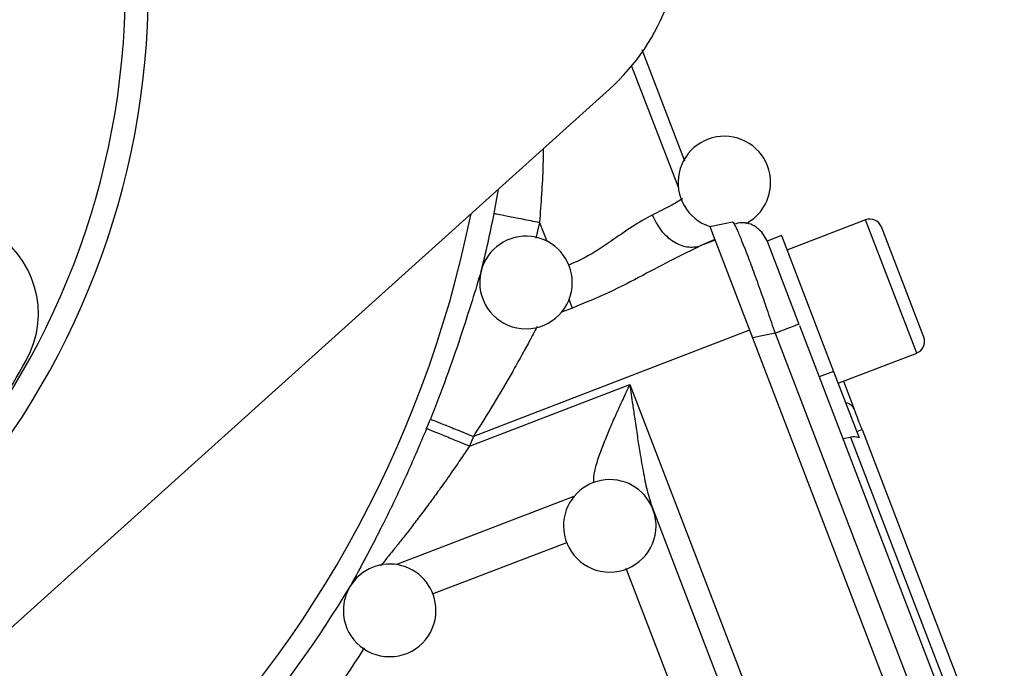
# Model space of a CAD drawing. Header units: inches. Extents: x 0.6 to 16.3, y 0.2 to 11.5.
# Tile 5 of 14: x 5.3 to 7, y 6.3 to 7.4. Entities that reach past the tile are written whole.
import ezdxf

# ---------------------------------------------------------------- set-up
doc = ezdxf.new("R2010")
doc.units = ezdxf.units.IN
doc.header["$MEASUREMENT"] = 0

msp = doc.modelspace()

# ---------------------------------------------------------------- linework, layer by layer
at = {"color": 7, "linetype": 'Continuous', "lineweight": 25}
for p, q in [((6.3467, 7.3196), (6.4205, 7.1273)), ((6.291, 7.2511), (5.1791, 6.2506)), ((6.464, 7.014), (6.5031, 7.0216)), ((6.464, 7.014), (6.5379, 6.8215)), ((6.7332, 7.0252), (6.5975, 6.9731)), ((6.8338, 6.8225), (6.7607, 7.013)), ((6.5537, 7.004), (6.5631, 6.9884)), ((6.5879, 6.998), (6.563, 6.9885)), ((6.5879, 6.998), (6.678, 6.7634)), ((6.4726, 6.9915), (6.4478, 6.9801)), ((6.4733, 6.9899), (6.4478, 6.9801)), ((6.563, 6.9885), (6.6181, 6.845)), ((6.6189, 6.8429), (6.973, 5.9204)), ((6.5329, 6.8345), (6.0556, 6.6512)), ((6.5329, 6.8345), (6.5366, 6.8249)), ((6.577, 6.8292), (6.5379, 6.8215)), ((6.577, 6.8292), (6.9327, 5.9026)), ((6.5379, 6.8215), (6.8985, 5.882)), ((6.6859, 6.7429), (6.8216, 6.7949)), ((6.678, 6.7634), (6.6531, 6.7538)), ((6.678, 6.7634), (6.7221, 6.6485)), ((6.0487, 6.6343), (6.3261, 6.7407)), ((6.3261, 6.7407), (6.681, 5.8163)), ((6.6952, 6.7464), (6.7137, 6.6984)), ((6.7179, 6.6596), (6.7272, 6.6632)), ((6.7272, 6.6632), (6.9332, 6.1264)), ((6.0556, 6.6512), (6.0487, 6.6343)), ((6.6939, 6.6476), (6.7075, 6.65)), ((6.7075, 6.65), (6.9098, 6.123)), ((6.3646, 6.5288), (6.5678, 5.9995))]:
    msp.add_line(p, q, dxfattribs=at)
at = {"color": 8, "linetype": 'Continuous', "lineweight": 25}
for p, q in [((6.3291, 7.2908), (6.4098, 7.0805)), ((6.0915, 7.0364), (6.0988, 7.0782)), ((6.1699, 7.0209), (6.1638, 6.9936)), ((6.1699, 7.0209), (6.1823, 6.9886)), ((6.8216, 6.7949), (6.7332, 7.0252)), ((6.2267, 6.8729), (6.208, 6.8657)), ((5.9223, 6.4298), (6.2299, 6.5479)), ((5.9852, 6.3791), (6.2171, 6.4681)), ((6.4634, 6.0483), (6.3196, 6.4227))]:
    msp.add_line(p, q, dxfattribs=at)
at = {"color": 7, "linetype": 'Continuous', "lineweight": 25}
for centre, radius, start, end in [((4.1201, 7.4276), 1.374, 284.1462, 91.8125), ((4.1201, 7.4276), 1.334, 284.1807, 91.7781), ((6.0413, 7.5287), 0.3733, 311.9809, 7.9794), ((6.4893, 7.0896), 0.08, 0, 251.6749), ((6.4893, 7.0896), 0.08, 297.5471, 0), ((5.1373, 6.8633), 0.1667, 330.9794, 150.9794), ((4.1201, 7.4276), 2.0099, 345.8573, 348.7762), ((6.7408, 7.0053), 0.0213, 21, 111), ((6.1466, 6.917), 0.08, 0, 166.0419), ((6.1466, 6.917), 0.08, 166.0419, 180), ((6.1466, 6.917), 0.08, 180, 0), ((6.8139, 6.8149), 0.0213, 291, 21), ((4.1201, 7.4276), 1.33, 314.9794, 330.9794), ((6.6971, 6.6908), 0.0183, 24.5917, 84.2084), ((4.1201, 7.4276), 2.0055, 337.6391, 338.1425), ((6.2913, 6.4965), 0.08, 21.3073, 180), ((6.2913, 6.4965), 0.08, 0, 21.3073), ((6.2913, 6.4965), 0.08, 180, 0), ((5.911, 6.3506), 0.08, 0, 149.1682), ((4.1201, 7.4276), 2.0099, 311.0101, 328.9768), ((5.911, 6.3506), 0.08, 149.1682, 180), ((5.911, 6.3506), 0.08, 180, 0)]:
    msp.add_arc(centre, radius, start, end, dxfattribs=at)
at = {"color": 8, "linetype": 'Continuous', "lineweight": 25}
msp.add_arc((4.1201, 7.4276), 1.9709, 207.4302, 348.5285, dxfattribs=at)
at = {"color": 7, "linetype": 'Continuous', "lineweight": 25}
msp.add_ellipse((6.7137, 6.6202), major_axis=(-0.011, 0.0285), ratio=0.916331, start_param=5.584963, end_param=6.108652, dxfattribs=at)
at = {"color": 8, "linetype": 'Continuous', "lineweight": 25}
for points, knots in [([(6.1764, 7.148), (6.1762, 7.1381), (6.1757, 7.0958), (6.1724, 7.0534), (6.1699, 7.0209)], [0, 0, 0, 0, 0.232631, 1, 1, 1, 1]), ([(6.3643, 7.0336), (6.3532, 7.0273), (6.3308, 7.0147), (6.2924, 6.9872), (6.2559, 6.9628), (6.2301, 6.9513), (6.2205, 6.947)], [0, 0, 0, 0, 0.2772996, 0.5560308, 0.8338525, 1, 1, 1, 1]), ([(6.5064, 7.0176), (6.5078, 7.015), (6.51, 7.0109), (6.5144, 7.0009), (6.5199, 6.9878), (6.528, 6.9672), (6.5394, 6.9368), (6.5517, 6.9027), (6.5644, 6.8663), (6.5727, 6.8417), (6.577, 6.8292)], [0, 0, 0, 0, 0.125024, 0.200601, 0.275598, 0.423758, 0.571923, 0.722297, 0.858111, 1, 1, 1, 1]), ([(6.2267, 6.8729), (6.2254, 6.8764), (6.2238, 6.8806), (6.2213, 6.8872), (6.2208, 6.8884)], [0, 0, 0, 0, 0.809583, 1, 1, 1, 1]), ([(6.1659, 6.841), (6.1613, 6.8324), (6.1532, 6.8171), (6.1382, 6.7894), (6.1185, 6.7542), (6.0912, 6.7072), (6.0675, 6.6701), (6.0556, 6.6512)], [0, 0, 0, 0, 0.168881, 0.30186, 0.445349, 0.719132, 1, 1, 1, 1]), ([(6.2645, 6.5708), (6.2641, 6.5729), (6.2632, 6.5774), (6.2646, 6.5865), (6.2671, 6.5991), (6.2726, 6.6172), (6.281, 6.6395), (6.2912, 6.6641), (6.3022, 6.689), (6.3142, 6.7151), (6.3221, 6.7322), (6.3261, 6.7407)], [0, 0, 0, 0, 0.057344, 0.119849, 0.187265, 0.308086, 0.448096, 0.574134, 0.721283, 0.860322, 1, 1, 1, 1]), ([(6.0487, 6.6343), (6.0442, 6.6275), (6.0339, 6.612), (6.0164, 6.5866), (5.9983, 6.561), (5.9805, 6.5366), (5.9645, 6.5152), (5.9491, 6.495), (5.9352, 6.4771), (5.9195, 6.4572), (5.906, 6.4405), (5.8976, 6.4301), (5.8954, 6.4274)], [0, 0, 0, 0, 0.089511, 0.204904, 0.34067, 0.438763, 0.544605, 0.644423, 0.733799, 0.812778, 0.95162, 1, 1, 1, 1]), ([(5.8671, 6.2856), (5.8416, 6.2465), (5.7764, 6.1464), (5.6693, 6.0189), (5.5824, 5.9375), (5.5486, 5.9059)], [0, 0, 0, 0, 0.281378, 0.720786, 1, 1, 1, 1])]:
    msp.add_open_spline(points, degree=3, knots=knots, dxfattribs=at)
at = {"color": 7, "linetype": 'Continuous', "lineweight": 25}
for points, knots in [([(6.417, 7.0618), (6.4109, 7.0579), (6.3995, 7.0506), (6.3755, 7.039), (6.3643, 7.0336)], [0, 0, 0, 0, 0.537765, 1, 1, 1, 1]), ([(6.3643, 7.0336), (6.3691, 7.0245), (6.3785, 7.0062), (6.4005, 6.9867), (6.4251, 6.9763), (6.4402, 6.9788), (6.4478, 6.9801)], [0, 0, 0, 0, 0.25016, 0.499999, 0.749838, 1, 1, 1, 1]), ([(6.5031, 7.0216), (6.5037, 7.0216), (6.5044, 7.0216), (6.5063, 7.0179), (6.5064, 7.0176)], [0, 0, 0, 0, 0.929331, 1, 1, 1, 1]), ([(6.5538, 7.004), (6.5505, 7.0072), (6.5439, 7.0138), (6.5318, 7.0191), (6.519, 7.021), (6.5105, 7.0189), (6.5063, 7.0178)], [0, 0, 0, 0, 0.24674, 0.496303, 0.747818, 1, 1, 1, 1]), ([(6.4478, 6.9801), (6.4325, 6.9728), (6.4009, 6.9578), (6.3479, 6.9287), (6.2899, 6.8989), (6.248, 6.8816), (6.2267, 6.8729)], [0, 0, 0, 0, 0.231919, 0.478237, 0.735737, 1, 1, 1, 1]), ([(6.069, 6.9365), (6.0642, 6.9205), (6.0545, 6.8887), (6.0337, 6.8231), (6.0095, 6.753), (5.9907, 6.705), (5.9814, 6.681)], [0, 0, 0, 0, 0.2522856, 0.5023137, 0.7513284, 1, 1, 1, 1]), ([(6.3261, 6.7407), (6.3277, 6.7292), (6.3304, 6.7094), (6.3347, 6.6793), (6.3387, 6.652), (6.3437, 6.6203), (6.3493, 6.5881), (6.3559, 6.5556), (6.3618, 6.5373), (6.3646, 6.5288)], [0, 0, 0, 0, 0.158501, 0.270352, 0.412994, 0.534884, 0.709814, 0.865945, 1, 1, 1, 1]), ([(5.9747, 6.6647), (5.9638, 6.6389), (5.9419, 6.5872), (5.9126, 6.5257), (5.8895, 6.4799), (5.8666, 6.436), (5.8522, 6.4096), (5.8425, 6.3918)], [0, 0, 0, 0, 0.2483299, 0.4971773, 0.6247445, 0.7477642, 1, 1, 1, 1])]:
    msp.add_open_spline(points, degree=3, knots=knots, dxfattribs=at)
for points in [[(6.0915, 7.0364), (6.093, 7.0361), (6.096, 7.0356), (6.1142, 7.0319), (6.1398, 7.0269), (6.1599, 7.0229), (6.1699, 7.0209)], [(6.6181, 6.845), (6.6175, 6.8447), (6.6164, 6.8443), (6.6072, 6.8407), (6.5938, 6.8356), (6.5826, 6.8313), (6.577, 6.8292)], [(6.7272, 6.6632), (6.7247, 6.6698), (6.7196, 6.683), (6.7156, 6.6933), (6.7137, 6.6984)], [(5.9814, 6.681), (5.9828, 6.6804), (5.9856, 6.6793), (6.0029, 6.6724), (6.027, 6.6627), (6.0461, 6.6551), (6.0556, 6.6512)], [(6.0487, 6.6343), (6.0392, 6.6382), (6.0202, 6.646), (5.9961, 6.6559), (5.9789, 6.663), (5.9761, 6.6641), (5.9747, 6.6647)]]:
    msp.add_open_spline(points, degree=3, dxfattribs=at)

doc.saveas('drawing.dxf')
